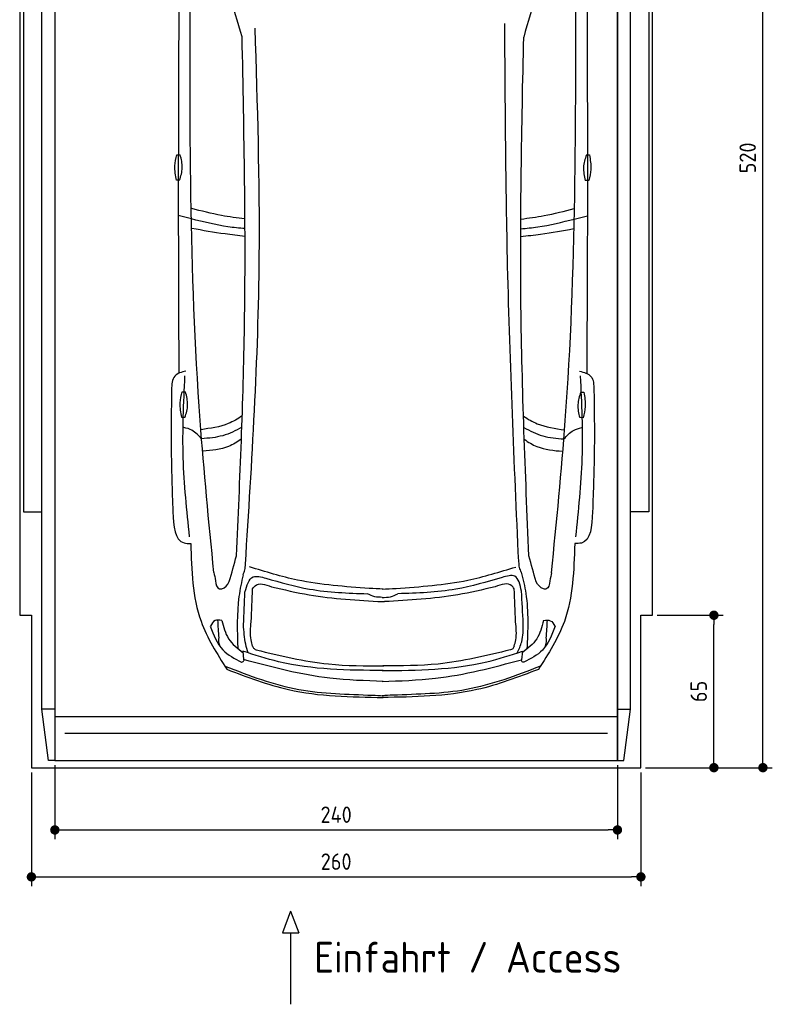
# Model space of a CAD drawing. Header units: millimetres. Extents: x -20 to 3211, y -1009 to 5673.
# Tile 1 of 2: x 0 to 3211, y -1009 to 3189. Entities that reach past the tile are written whole.
import ezdxf

# ---------------------------------------------------------------- set-up
doc = ezdxf.new("R2010")
doc.units = ezdxf.units.MM
for name, color, linetype in [('4', 3, 'Continuous'), ('5', 3, 'Continuous'), ('Car', 10, 'Continuous')]:
    doc.layers.add(name, color=color, linetype=linetype)
doc.styles.get("Standard").update_dxf_attribs({"font": 'ISOCP.SHX'})
doc.dimstyles.new('GEN-ISO', dxfattribs={"dimscale": 20, "dimtxt": 3.5, "dimasz": 2, "dimexe": 2, "dimexo": 1, "dimgap": 1.5, "dimtad": 1, "dimdec": 1, "dimdsep": 46, "dimtxsty": 'Standard', "dimblk": 'PUNKT', "dimcen": 2, "dimclrd": 256, "dimclre": 256, "dimclrt": 2, "dimadec": 0, "dimazin": 0, "dimtp": 0.1, "dimtm": 0.1, "dimtfac": 0.71, "dimtdec": 1, "dimtmove": 2, "dimatfit": 3, "dimldrblk": 'PUNKT', "dimfxl": 0, "dimtolj": 1, "dimarcsym": 0})

# ---------------------------------------------------------------- blocks, each defined once
blk = doc.blocks.new('PUNKT')
at = {"layer": '4', "color": 0, "linetype": 'ByBlock'}
blk.add_line((-0.5, 0), (-1, 0), dxfattribs=at)
at = {"layer": '4', "color": 0, "linetype": 'ByBlock', "const_width": 0.5}
blk.add_lwpolyline([(-0.25, 0, 1), (0.25, 0, 1)], format="xyb", close=True, dxfattribs=at)
blk = doc.blocks.new('*D4')
at = {"layer": '5', "lineweight": -2}
for p, q in [((50, -20), (50, -505.7)), ((2650, -20), (2650, -505.7)), ((90, -465.7), (2610, -465.7))]:
    blk.add_line(p, q, dxfattribs=at)
at = {"layer": 'DEFPOINTS', "color": 0}
for p in [(50, 0), (2650, 0), (2650, -465.7)]:
    blk.add_point(p, dxfattribs=at)
at = {"layer": '5', "lineweight": -2, "xscale": 40, "yscale": 40, "zscale": 40, "rotation": 180}
blk.add_blockref('PUNKT', (50, -465.7), dxfattribs=at)
at = {"layer": '5', "lineweight": -2, "xscale": 40, "yscale": 40, "zscale": 40}
blk.add_blockref('PUNKT', (2650, -465.7), dxfattribs=at)
at = {"layer": '5', "color": 2, "insert": (1350, -400.7), "char_height": 70, "attachment_point": 5}
blk.add_mtext('260', dxfattribs=at)
blk = doc.blocks.new('*D5')
at = {"layer": '5', "lineweight": -2}
for p, q in [((150, 10), (150, -305.5)), ((2550, 10), (2550, -305.5)), ((190, -265.5), (2510, -265.5))]:
    blk.add_line(p, q, dxfattribs=at)
at = {"layer": 'DEFPOINTS', "color": 0}
for p in [(150, 30), (2550, 30), (2550, -265.5)]:
    blk.add_point(p, dxfattribs=at)
at = {"layer": '5', "lineweight": -2, "xscale": 40, "yscale": 40, "zscale": 40, "rotation": 180}
blk.add_blockref('PUNKT', (150, -265.5), dxfattribs=at)
at = {"layer": '5', "lineweight": -2, "xscale": 40, "yscale": 40, "zscale": 40}
blk.add_blockref('PUNKT', (2550, -265.5), dxfattribs=at)
at = {"layer": '5', "color": 2, "insert": (1350, -200.5), "char_height": 70, "attachment_point": 5}
blk.add_mtext('240', dxfattribs=at)
blk = doc.blocks.new('*D6')
at = {"layer": '5', "lineweight": -2}
for p, q in [((2720, 5200), (3210.6, 5200)), ((3170.6, 40), (3170.6, 5160)), ((2670, 0), (3210.6, 0))]:
    blk.add_line(p, q, dxfattribs=at)
at = {"layer": 'DEFPOINTS', "color": 0}
for p in [(2700, 5200), (3170.6, 5200), (2650, 0)]:
    blk.add_point(p, dxfattribs=at)
at = {"layer": '5', "lineweight": -2, "xscale": 40, "yscale": 40, "zscale": 40}
for p, rotation in [((3170.6, 5200), 90), ((3170.6, 0), 270)]:
    blk.add_blockref('PUNKT', p, dxfattribs=dict(at, rotation=rotation))
at = {"layer": '5', "color": 2, "insert": (3105.6, 2600), "char_height": 70, "attachment_point": 5, "rotation": 90}
blk.add_mtext('\\A1;520', dxfattribs=at)
blk = doc.blocks.new('*D7')
at = {"layer": '5', "lineweight": -2}
for p, q in [((2720, 650), (3001.5, 650)), ((2961.5, 40), (2961.5, 610)), ((2670, 0), (3001.5, 0))]:
    blk.add_line(p, q, dxfattribs=at)
at = {"layer": 'DEFPOINTS', "color": 0}
for p in [(2700, 650), (2961.5, 650), (2650, 0)]:
    blk.add_point(p, dxfattribs=at)
at = {"layer": '5', "lineweight": -2, "xscale": 40, "yscale": 40, "zscale": 40}
for p, rotation in [((2961.5, 650), 90), ((2961.5, 0), 270)]:
    blk.add_blockref('PUNKT', p, dxfattribs=dict(at, rotation=rotation))
at = {"layer": '5', "color": 2, "insert": (2896.5, 325), "char_height": 70, "attachment_point": 5, "rotation": 90}
blk.add_mtext('\\A1;65', dxfattribs=at)

msp = doc.modelspace()

# ---------------------------------------------------------------- linework, layer by layer
for p, q in [((122.5, 30), (95, 250)), ((150, 250), (95, 250)), ((150, 218), (2550, 218)), ((2550, 250), (2605, 250)), ((2577.5, 30), (2605, 250)), ((1155.61, -611.7), (1121.1, -704.41)), ((1155.61, -611.7), (1190.11, -704.41)), ((1121.1, -704.41), (1190.11, -704.41)), ((1155.61, -704.41), (1155.61, -1009.04))]:
    msp.add_line(p, q)
msp.add_lwpolyline([(2700, 5200), (2650, 5200), (2650, 5200), (50, 5200), (50, 5200), (0, 5200), (0, 650), (50, 650), (50, 0), (2650, 0), (2650, 650), (2700, 650)], close=True)
for points in [[(95, 5174.91), (150, 5174.91), (150, 30), (122.5, 30)], [(95, 250), (95, 5174.91)], [(150, 30), (2550, 30), (2550, 5174.91)], [(150, 5174.91), (150, 30)], [(2605, 5174.91), (2550, 5174.91), (2550, 30), (2577.5, 30)], [(2605, 250), (2605, 5174.91)], [(95, 3799.63), (16, 3799.63), (16, 1091.5), (95, 1091.5)], [(2605, 3799.63), (2684, 3799.63), (2684, 1091.5), (2605, 1091.5)], [(2507.98, 146.19), (1400, 146.19), (192.02, 146.19)]]:
    msp.add_lwpolyline(points)
at = {"layer": 'Car'}
for p, q in [((732.44, 2339.9), (676.66, 2353.89)), ((2365.9, 2339.21), (2421.69, 2353.15)), ((952.29, 496.67), (955.45, 460.95)), ((2144.49, 496.17), (2141.3, 460.45))]:
    msp.add_line(p, q, dxfattribs=at)
for points in [[(669.83, 2613.28), (684.81, 2613.28)], [(2417.35, 2612.81), (2430.29, 2612.57)], [(682.18, 2504.72), (669.25, 2504.72)], [(2427.66, 2504.04), (2412.68, 2504.32)], [(692.73, 1602.34), (707.71, 1602.34)], [(2393.57, 1601.15), (2406.5, 1600.9)], [(705.09, 1493.78), (692.15, 1493.78)], [(2403.87, 1492.37), (2388.89, 1492.66)]]:
    msp.add_lwpolyline(points, dxfattribs=at)
for centre, start, end in [((-5009.8, 1413.3), 15.945352, 19.596216), ((8107.35, 1407.73), 160.355167, 164.006031)]:
    msp.add_arc(centre, 6197.21, start, end, dxfattribs=at)
for points, knots in [([(679.6, 3377.4), (677.79, 3032.67), (675.46, 2465.08), (677.77, 1897.49), (678.98, 1681.7)], [30.2317921, 30.2317921, 30.2317921, 30.2317921, 135.7738464, 200.5104278, 200.5104278, 200.5104278, 200.5104278]), ([(2419.62, 3377.38), (2421.15, 3027.69), (2422.98, 2462.22), (2420.2, 1896.75), (2418.8, 1680.97)], [30.8675023, 30.8675023, 30.8675023, 30.8675023, 135.7738464, 200.5104278, 200.5104278, 200.5104278, 200.5104278]), ([(960.68, 2339.92), (927.39, 2343.82), (850.14, 2354.4), (774.53, 2373.94), (733.65, 2383.96)], [6.4329915, 6.4329915, 6.4329915, 6.4329915, 16.5424251, 29.8301072, 29.8301072, 29.8301072, 29.8301072]), ([(2137.88, 2339.45), (2171.1, 2343.31), (2248.29, 2353.83), (2323.85, 2373.28), (2364.77, 2383.81)], [6.4540006, 6.4540006, 6.4540006, 6.4540006, 16.5424251, 29.8301072, 29.8301072, 29.8301072, 29.8301072]), ([(961.1, 2298.48), (936.79, 2300.44), (859.67, 2308.31), (784.2, 2327.05), (732.44, 2339.9)], [6.5564591, 6.5564591, 6.5564591, 6.5564591, 13.8699149, 29.8274463, 29.8274463, 29.8274463, 29.8274463]), ([(2137.45, 2298), (2161.68, 2299.94), (2238.73, 2307.74), (2314.14, 2326.4), (2365.9, 2339.21)], [6.5803524, 6.5803524, 6.5803524, 6.5803524, 13.8699149, 29.8274463, 29.8274463, 29.8274463, 29.8274463]), ([(961.11, 2265.65), (932.71, 2268.54), (856.37, 2277.14), (780.72, 2290.82), (735.06, 2299.08)], [6.6327441, 6.6327441, 6.6327441, 6.6327441, 15.2289071, 29.6828472, 29.6828472, 29.6828472, 29.6828472]), ([(2137.44, 2265.18), (2165.75, 2268.03), (2242.01, 2276.57), (2317.58, 2290.17), (2363.25, 2298.39)], [6.6592474, 6.6592474, 6.6592474, 6.6592474, 15.2289071, 29.6828472, 29.6828472, 29.6828472, 29.6828472]), ([(949.26, 1500.11), (930.29, 1487.06), (876.53, 1455.64), (813.19, 1446.78), (773.47, 1441.23)], [7.4489286, 7.4489286, 7.4489286, 7.4489286, 14.3334492, 26.2908128, 26.2908128, 26.2908128, 26.2908128]), ([(2149.18, 1499.04), (2167.9, 1486.21), (2221.39, 1455.02), (2284.39, 1446.16), (2324.12, 1440.57)], [7.5476492, 7.5476492, 7.5476492, 7.5476492, 14.3334492, 26.2908128, 26.2908128, 26.2908128, 26.2908128]), ([(947.6, 1451.79), (921.59, 1436.58), (867.59, 1410.21), (806.75, 1404.91), (776.01, 1402.24)], [6.4830652, 6.4830652, 6.4830652, 6.4830652, 15.4380648, 24.5854757, 24.5854757, 24.5854757, 24.5854757]), ([(2150.77, 1450.82), (2176.52, 1435.78), (2230.26, 1409.6), (2290.8, 1404.28), (2321.54, 1401.58)], [6.572602, 6.572602, 6.572602, 6.572602, 15.4380648, 24.5854757, 24.5854757, 24.5854757, 24.5854757]), ([(945.79, 1401.74), (928.43, 1388.77), (878.87, 1358.05), (818.53, 1352.91), (781.71, 1349.78)], [6.8005863, 6.8005863, 6.8005863, 6.8005863, 13.2652487, 24.5027164, 24.5027164, 24.5027164, 24.5027164]), ([(2152.5, 1400.68), (2169.62, 1387.93), (2218.95, 1357.45), (2278.97, 1352.29), (2315.79, 1349.13)], [6.8925435, 6.8925435, 6.8925435, 6.8925435, 13.2652487, 24.5027164, 24.5027164, 24.5027164, 24.5027164]), ([(1550.85, 367.99), (1474.71, 370.37), (1272.81, 376.69), (1077.14, 427.77), (955.45, 460.95)], [0, 0, 0, 0, 22.79473, 60.4405335, 60.4405335, 60.4405335, 60.4405335]), ([(1545.82, 367.99), (1621.97, 370.31), (1823.87, 376.45), (2019.58, 427.37), (2141.3, 460.45)], [0, 0, 0, 0, 22.79473, 60.4405335, 60.4405335, 60.4405335, 60.4405335])]:
    msp.add_open_spline(points, degree=3, knots=knots, dxfattribs=at)
for points in [[(828.42, 831.93), (770.04, 1481.07), (727.44, 3396.71)], [(2268.64, 831.31), (2327.58, 1480.41), (2371.8, 3396.01)], [(963.07, 867.77), (1022.16, 2178.79), (1004.23, 3153.09)], [(2128.64, 879.55), (2081.64, 2138.61), (2069.48, 3173.61)], [(925, 903.69), (959.04, 1885.51), (948.97, 3115.8)], [(2172.12, 903.16), (2138.47, 1968.28), (2150.04, 3115.29)], [(669.25, 2504.72), (662.01, 2566), (669.83, 2613.28)], [(682.18, 2504.72), (693.55, 2557.83), (684.81, 2613.28)], [(2417.35, 2612.81), (2404.98, 2559.93), (2412.68, 2504.32)], [(2430.29, 2612.57), (2436.37, 2551.17), (2427.66, 2504.04)], [(709.41, 1691.3), (661.16, 1669.43), (647.88, 1611.6)], [(2388.38, 1690.59), (2436.61, 1668.68), (2449.84, 1610.83)], [(724.79, 984.96), (697.8, 1320.52), (704.84, 1671.32)], [(2372.4, 984.27), (2399.68, 1319.79), (2392.94, 1670.6)], [(647.88, 1611.6), (646.37, 1363.55), (653.4, 1091.13)], [(692.15, 1493.78), (684.92, 1555.05), (692.73, 1602.34)], [(705.09, 1493.78), (716.46, 1546.89), (707.71, 1602.34)], [(2393.57, 1601.15), (2381.2, 1548.26), (2388.89, 1492.66)], [(2406.5, 1600.9), (2412.58, 1539.5), (2403.87, 1492.37)], [(2449.84, 1610.83), (2451.14, 1362.78), (2443.88, 1090.37)], [(776.01, 1402.24), (734.93, 1438.46), (700.34, 1450.89)], [(2321.54, 1401.58), (2362.65, 1437.77), (2397.34, 1450.19)], [(653.4, 1091.13), (701.25, 958.65), (729.51, 956.01)], [(2443.88, 1090.37), (2395.92, 957.94), (2367.66, 955.31)], [(729.51, 956.01), (773.47, 624.38), (883.69, 419.79)], [(2367.66, 955.31), (2323.42, 623.72), (2213.03, 419.22)], [(894.25, 793.2), (925, 903.69)], [(2202.78, 792.64), (2172.12, 903.16)], [(953.05, 822.86), (960.54, 843.24), (963.07, 867.77)], [(1491.45, 764.52), (1185.09, 800.04), (980.62, 856.07)], [(1605.56, 764.47), (1911.95, 799.73), (2116.46, 855.59)], [(2139.94, 833.38), (2132.45, 853.76), (2129.93, 878.3)], [(828.42, 831.93), (835.28, 796.67), (851.94, 762.39), (855.07, 761.89)], [(953.05, 822.86), (935.32, 730.18), (930.72, 507.81)], [(961.13, 748.75), (996.13, 813.22), (1049.98, 808.15)], [(1049.98, 808.15), (1236.19, 761.58), (1483.82, 741.62)], [(2057.9, 811.25), (1860.81, 761.31), (1613.17, 741.56)], [(2140.43, 752.55), (2111.75, 816.32), (2057.9, 811.25)], [(2139.94, 833.38), (2159.03, 742.62), (2163.74, 505.34)], [(2268.64, 831.31), (2261.75, 796.06), (2245.07, 761.8), (2241.93, 761.3)], [(987.61, 622.25), (993.61, 762.74)], [(993.61, 762.74), (1004.12, 775.68), (1074.7, 771.67)], [(1074.7, 771.67), (1234.56, 737.07), (1547.16, 708.19)], [(1550.79, 761.09), (1491.45, 764.52)], [(1546.22, 761.09), (1605.56, 764.47)], [(2028.36, 771.63), (1868.5, 737.04), (1555.9, 708.16)], [(2109.46, 762.71), (2098.94, 775.64), (2028.36, 771.63)], [(2115.45, 622.22), (2109.46, 762.71)], [(954.7, 609.61), (961.13, 748.75)], [(1546.48, 726.17), (1515.08, 729.03), (1483.82, 741.62)], [(1546.48, 726.17), (1581.89, 729), (1613.17, 741.56)], [(2148.46, 614.43), (2140.43, 752.55)], [(1547.16, 708.19), (1551.39, 708.01), (1555.95, 708.16)], [(862.1, 628), (833.32, 627.19), (813.39, 603.6)], [(2234.79, 627.42), (2263.57, 626.58), (2283.48, 602.98)], [(813.12, 603.6), (866.58, 501.87), (946.33, 450.32)], [(850.37, 553.45), (845.45, 629.52)], [(861.83, 628), (891.16, 550.02), (952.88, 490)], [(974.37, 489.52), (964.41, 526.66), (954.7, 609.61)], [(993.48, 518.77), (986.94, 544.47), (987.61, 622.25)], [(2109.58, 518.74), (2116.13, 544.44), (2115.45, 622.22)], [(2122.4, 489.03), (2141.58, 536.99), (2148.46, 614.43)], [(2235.06, 627.42), (2205.67, 549.46), (2143.89, 489.5)], [(2283.75, 602.98), (2230.2, 501.29), (2150.41, 449.81)], [(2246.46, 552.85), (2251.45, 628.92)], [(993.48, 518.77), (1000.04, 507.45), (1008.94, 502.29)], [(2109.58, 518.74), (2103.02, 507.42), (2093.27, 502.23)], [(1550.84, 413.97), (1104.46, 451.68), (952.29, 496.67)], [(1008.94, 502.29), (1317.26, 442.09), (1553.38, 434.49)], [(1545.87, 413.97), (1992.28, 451.3), (2144.49, 496.17)], [(2093.27, 502.23), (1784.95, 442.03), (1548.83, 434.42)], [(875.17, 433.21), (1190.89, 333.24), (1504.2, 309.02), (1550.86, 306.82)], [(946.33, 450.32), (950.09, 451), (958.54, 460.11)], [(2221.56, 432.64), (1905.75, 332.94), (1592.42, 308.99), (1545.76, 306.83)], [(2150.41, 449.81), (2146.65, 450.49), (2138.21, 459.61)], [(883.69, 419.79), (1146.32, 333.1), (1550.86, 299.55)], [(2213.03, 419.22), (1950.33, 332.75), (1545.75, 299.55)]]:
    msp.add_spline(points, degree=3, dxfattribs=at)
for points, end_tangent in [([(855.07, 761.89), (862.41, 762.86), (894.25, 793.2)], (0.2734089, 0.9618979)), ([(2241.93, 761.3), (2234.6, 762.28), (2202.78, 792.64)], (-0.2725926, 0.9621296)), ([(857.9, 511.85), (849.07, 547.5), (850.37, 553.45)], (-0.0338838, 0.9994258)), ([(2238.89, 511.26), (2247.75, 546.9), (2246.46, 552.85)], (0.0347318, 0.9993967))]:
    msp.add_spline(points, degree=3, dxfattribs=dict(at, end_tangent=end_tangent))

# ---------------------------------------------------------------- texts
msp.add_text('Einfahrt / Access', height=131.25).set_placement((1256.02, -873.98))

# ---------------------------------------------------------------- dimensions: what is measured, and where the dimension line sits
at = {"layer": '5'}
for base, p2, picture, middle in [((3170.6, 5200), (2700, 5200), '*D6', (3105.6, 2600)), ((2961.5, 650), (2700, 650), '*D7', (2896.5, 325))]:
    dim = msp.add_linear_dim(base=base, p1=(2650, 0), p2=p2, angle=270, dimstyle='GEN-ISO', override={"dimlfac": 0.1}, dxfattribs=at)
    dim.commit()
    dim.dimension.update_dxf_attribs({"geometry": picture, "text_midpoint": middle})
for base, p1, p2, picture, middle in [((2650, -465.66), (50, 0), (2650, 0), '*D4', (1350, -400.65)), ((2550, -265.52), (150, 30), (2550, 30), '*D5', (1350, -200.51))]:
    dim = msp.add_linear_dim(base=base, p1=p1, p2=p2, dimstyle='GEN-ISO', override={"dimlfac": 0.1, "dimtolj": 0}, dxfattribs=at)
    dim.commit()
    dim.dimension.update_dxf_attribs({"geometry": picture, "text_midpoint": middle})

doc.saveas('drawing.dxf')
